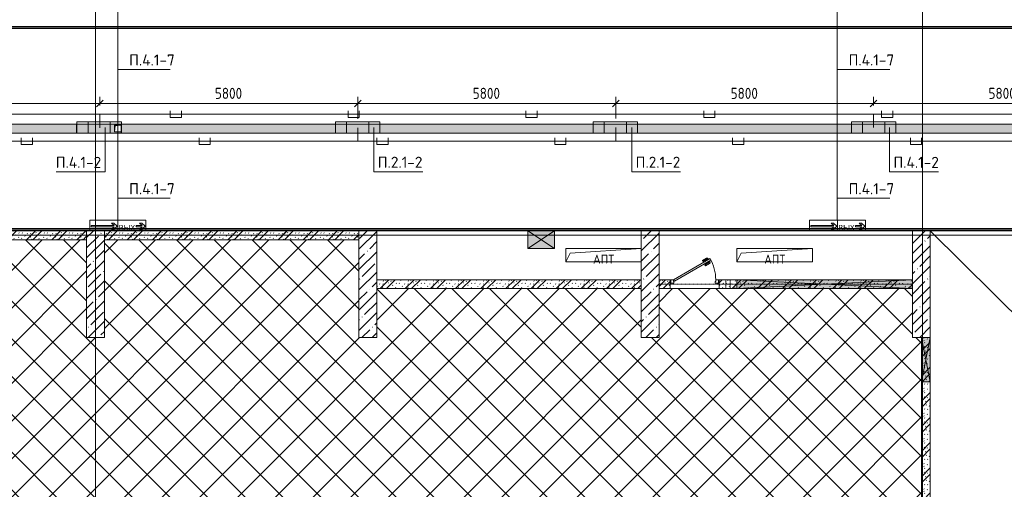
# Model space of a CAD drawing. Header units: millimetres. Extents: x -32229 to 170644, y -13689 to 125138.
# Tile 94 of 208: x -15170 to 6975, y 88336 to 98900. Entities that reach past the tile are written whole.
import ezdxf

# ---------------------------------------------------------------- set-up
doc = ezdxf.new("R2010")
doc.units = ezdxf.units.MM
doc.linetypes.add('3_ Штрих_ 1 х 1 мм', pattern=[2, 1, -1])
doc.linetypes.add('ADSK_Линия сетки', pattern=[25, 20, -2.5, 0, -2.5])
for name, color, linetype, lineweight in [('A-ANNO-DIMS', 7, 'Continuous', 9), ('A-ANNO-DIMS-200', 7, 'Continuous', 9), ('A-ANNO-NOTE', 7, 'Continuous', 18), ('A-DETL-GENF', 7, 'Continuous', 18), ('A-DETL-THIN', 7, 'Continuous', 9), ('A-DOOR', 7, 'Continuous', 18), ('A-DOOR-FRAM', 7, 'Continuous', 9), ('A-FLOR', 7, 'Continuous', 18), ('A-GENM', 7, 'Continuous', 18), ('A-GLAZ', 7, 'Continuous', 18), ('A-WALL-PATT', 7, 'Continuous', 40), ('G-ANNO-TEXT', 7, 'Continuous', 9), ('I-WALL', 7, 'Continuous', 18), ('M-EQPM', 7, 'Continuous', 18), ('S-BEAM', 7, 'Continuous', 18), ('S-COLS', 7, 'Continuous', 18), ('S-GRID', 7, 'Continuous', 9)]:
    doc.layers.add(name, color=color, linetype=linetype, lineweight=lineweight)
doc.layers.add('A-DETL', color=7, linetype='Continuous', lineweight=9, true_color=0x00a600)
doc.styles.add('Arial_1', font='arial.ttf', dxfattribs={"height": 120})
doc.styles.add('GOST Common', font='GOST_Common.ttf', dxfattribs={"height": 200})
doc.styles.add('GOST Common_6', font='GOST_Common.ttf', dxfattribs={"width": 0.9, "height": 250})
doc.styles.add('ISOCPEUR', font='isocpeur.ttf', dxfattribs={"height": 250})
doc.dimstyles.new('ГОСТ_2_5_мм2', dxfattribs={"dimscale": 304.8, "dimtxt": 251.428749, "dimasz": 0.492126, "dimexe": 0.492126, "dimexo": 0.656168, "dimgap": 0.098425, "dimtad": 1, "dimdec": 0, "dimdsep": 46, "dimtxsty": 'GOST Common_6', "dimblk1": 'OBLIQUE', "dimblk2": 'OBLIQUE', "dimsah": 1, "dimcen": 0.09, "dimazin": 2, "dimtfac": 1, "dimtdec": 4, "dimtix": 1, "dimtmove": 0, "dimatfit": 3, "dimfxl": 1, "dimtvp": 1, "dimtolj": 1, "dimtzin": 0, "dimarcsym": 2})
pattern_1 = [(45, (0, 0), (-228.0985, 228.0985), []), (45, (228.1, 0), (-228.0985, 228.0985), [403.225, -80.645, 6.706, -73.939])]
pattern_2 = [(135, (300.56, 377.28), (-565.6854, 6e-14), [10, -790]), (135, (349.8, 474.73), (-565.6854, 6e-14), [10, -790]), (135, (423.93, 473.06), (-565.6854, 6e-14), [10, -790]), (135, (229.92, 447.9), (-565.6854, 6e-14), [10, -790]), (135, (155.08, 447.9), (-565.6854, 6e-14), [10, -790]), (135, (114.9, 369.03), (-565.6854, 6e-14), [10, -790]), (135, (132.43, 285.8), (-565.6854, 6e-14), [10, -790]), (135, (214.66, 322), (-565.6854, 6e-14), [10, -790]), (135, (198.16, 261.88), (-565.6854, 6e-14), [10, -790]), (135, (45.2, 272.9), (-565.6854, 6e-14), [10, -790]), (135, (42.32, 336.16), (-565.6854, 6e-14), [10, -790]), (135, (92.26, 192.24), (-565.6854, 6e-14), [10, -790]), (135, (7.07, 149.2), (-565.6854, 6e-14), [10, -790]), (135, (80.6, 95.1), (-565.6854, 6e-14), [10, -790]), (135, (79.53, 36.94), (-565.6854, 6e-14), [10, -790]), (135, (153.87, 74.56), (-565.6854, 6e-14), [10, -790]), (135, (228.35, 124.8), (-565.6854, 6e-14), [10, -790]), (135, (279.75, 180.4), (-565.6854, 6e-14), [10, -790]), (135, (282.9, 31.63), (-565.6854, 6e-14), [10, -790]), (135, (377.38, 53.45), (-565.6854, 6e-14), [10, -790]), (135, (352.28, 102.7), (-565.6854, 6e-14), [10, -790]), (135, (354.05, 0), (-565.6854, 6e-14), [10, -790]), (135, (553.23, 16.45), (-565.6854, 6e-14), [10, -790]), (135, (542.38, 63.45), (-565.6854, 6e-14), [10, -790]), (135, (536.58, 239.3), (-565.6854, 6e-14), [10, -790]), (135, (475.85, 203.9), (-565.6854, 6e-14), [10, -790]), (135, (475.85, 316.54), (-565.6854, 6e-14), [10, -790]), (135, (520.8, 408.7), (-565.6854, 6e-14), [10, -790]), (135, (551.1, 470.8), (-565.6854, 6e-14), [10, -790]), (135, (235.25, 537.93), (-565.6854, 6e-14), [10, -790]), (135, (407.25, 547.65), (-565.6854, 6e-14), [10, -790]), (135, (94.5, 558.6), (-565.6854, 6e-14), [10, -790]), (135, (46.4, 532.3), (-565.6854, 6e-14), [10, -790]), (135, (85.56, 465.04), (-565.6854, 6e-14), [10, -790]), (135, (355.53, 181.14), (-565.6854, 6e-14), [10, -790]), (135, (362.23, 243.6), (-565.6854, 6e-14), [10, -790]), (135, (413.45, 344.1), (-565.6854, 6e-14), [10, -790]), (135, (286.3, 273.25), (-565.6854, 6e-14), [10, -790]), (135, (423.02, 263.72), (-565.6854, 6e-14), [10, -790]), (135, (162.94, 190.2), (-565.6854, 6e-14), [10, -790]), (135, (470.25, 120.93), (-565.6854, 6e-14), [10, -790]), (135, (484.48, 9.78), (-565.6854, 6e-14), [10, -790]), (45, (0, 212.13), (-565.6854, 0), []), (45, (212.13, 0), (-565.6854, 0), []), (45, (353.55, 0), (-565.6854, 0), []), (45, (0, 353.55), (-565.6854, 0), [])]

# ---------------------------------------------------------------- blocks, each defined once
blk = doc.blocks.new('АР_Дверь однопольная - 1100х2100h_техн_ помещ_-4753889--01 ЭО')
at = {"layer": 'A-DOOR', "color": 253, "lineweight": 13, "true_color": 0xaaaaaa}
for p, q in [((348, 575), (-475, 100)), ((-455, 65), (368, 540)), ((368, 540), (348, 575)), ((-475, 100), (-455, 65))]:
    blk.add_line(p, q, dxfattribs=at)
at = {"layer": 'A-DOOR', "color": 253, "lineweight": 5, "true_color": 0xaaaaaa}
for p, q in [((175, 533), (264, 585)), ((188, 512), (175, 533)), ((188, 512), (277, 563)), ((233, 434), (322, 485)), ((245, 412), (334, 463)), ((322, 569), (279, 544)), ((279, 544), (283, 538)), ((290, 551), (284, 561)), ((307, 496), (303, 503)), ((311, 563), (305, 574)), ((350, 521), (307, 496)), ((318, 502), (324, 492)), ((326, 563), (322, 569)), ((339, 515), (345, 504)), ((346, 528), (350, 521)), ((233, 434), (245, 412))]:
    blk.add_line(p, q, dxfattribs=at)
for centre, radius, start, end in [((279, 559), 30, 30, 120), ((279, 559), 4.99, 30, 120), ((319, 489), 4.99, 300, 30), ((319, 489), 30, 300, 30), ((-475, 100), 950, 360, 30)]:
    blk.add_arc(centre, radius, start, end, dxfattribs=at)
at = {"layer": 'A-DOOR-FRAM', "color": 253, "lineweight": 13, "true_color": 0xaaaaaa}
for p, q in [((-535, 100), (-550, 100)), ((-535, 20), (-550, 20)), ((-475, 100), (-535, 100)), ((-535, 100), (-535, 20)), ((-535, 20), (-465, 20)), ((-475, 60), (-475, 100)), ((-465, 60), (-475, 60)), ((-465, 20), (-465, 60)), ((475, 60), (465, 60)), ((465, 60), (465, 20)), ((465, 20), (535, 20)), ((535, 100), (475, 100)), ((475, 100), (475, 60)), ((535, 20), (535, 100)), ((535, 100), (550, 100)), ((535, 20), (550, 20))]:
    blk.add_line(p, q, dxfattribs=at)
blk = doc.blocks.new('АР_Лоток - 200х100h_ЛВ1-7511695--01 ЭО')
at = {"layer": 'M-EQPM', "lineweight": 13, "true_color": 0xf3f3f3}
blk.add_hatch(color=7, dxfattribs=at).paths.add_polyline_path([(22805, -100), (22805, 100), (0, 100), (0, -100), (17414, -100)])
at = {"layer": 'M-EQPM', "color": 253, "lineweight": 13, "true_color": 0xaaaaaa}
for p, q in [((0, 100), (0, 75)), ((0, -75), (0, -100))]:
    blk.add_line(p, q, dxfattribs=at)
blk = doc.blocks.new('АР_Отверстие прямоугольное - ОВ-3105294--01 ЭО')
at = {"layer": 'A-GLAZ', "lineweight": 13, "true_color": 0xf0f0f0}
blk.add_hatch(color=7, dxfattribs=at).paths.add_polyline_path([(-375, -100), (625, -100), (625, 100), (-375, 100)])
at = {"layer": 'A-GLAZ', "color": 253, "lineweight": 5, "true_color": 0xaaaaaa}
for p, q in [((625, 100), (-375, -100)), ((-375, 100), (625, -100))]:
    blk.add_line(p, q, dxfattribs=at)
at = {"layer": 'A-GLAZ', "color": 253, "lineweight": 13, "true_color": 0xaaaaaa}
for p, q in [((-375, 100), (-375, -100)), ((-375, 100), (-375, -100)), ((625, -100), (625, 100)), ((625, 100), (625, -100)), ((-375, -100), (625, -100))]:
    blk.add_line(p, q, dxfattribs=at)
blk = doc.blocks.new('АР_Отверстие прямоугольное - ВК-7434411--01 ЭО')
at = {"layer": 'A-GLAZ', "lineweight": 13, "true_color": 0xf0f0f0}
blk.add_hatch(color=7, dxfattribs=at).paths.add_polyline_path([(425, -200), (425, 200), (-175, 200), (-175, -200), (69, -200)])
at = {"layer": 'A-GLAZ', "color": 253, "lineweight": 5, "true_color": 0xaaaaaa}
for p, q in [((425, 200), (-175, -200)), ((-175, 200), (425, -200))]:
    blk.add_line(p, q, dxfattribs=at)
at = {"layer": 'A-GLAZ', "color": 253, "lineweight": 13, "true_color": 0xaaaaaa}
for p, q in [((425, 200), (-175, 200)), ((-175, 200), (-175, -200)), ((-175, 200), (-175, -200)), ((425, -200), (425, 200)), ((425, 200), (425, -200)), ((-175, -200), (425, -200))]:
    blk.add_line(p, q, dxfattribs=at)
blk = doc.blocks.new('АР_Канал вертикальный прямоугольный - ВК-5403405--01 ЭО')
at = {"layer": 'M-EQPM', "lineweight": 13, "true_color": 0xe2e2e2}
blk.add_hatch(color=254, dxfattribs=at).paths.add_polyline_path([(-75, -75), (-60, 60), (75, 75), (-75, 75)])
at = {"layer": 'M-EQPM', "color": 253, "lineweight": 13, "true_color": 0xaaaaaa}
for p, q in [((75, 75), (-75, 75)), ((-75, 75), (-75, -75)), ((75, 75), (-75, 75)), ((-75, 75), (-75, -75)), ((-75, -75), (-75, 75)), ((-75, 75), (75, 75)), ((-75, -75), (-60, 60)), ((-75, -75), (-60, 60)), ((-60, 60), (75, 75)), ((-60, 60), (75, 75)), ((75, -75), (75, 75)), ((75, 75), (75, -75)), ((-75, -75), (75, -75)), ((75, -75), (-75, -75))]:
    blk.add_line(p, q, dxfattribs=at)
blk = doc.blocks.new('АР_Канал вертикальный прямоугольный - АПТ-6400479--01 ЭО')
at = {"layer": 'M-EQPM', "color": 253, "lineweight": 13, "true_color": 0xaaaaaa}
for p, q in [((850, 150), (-850, 150)), ((-850, 150), (-850, -150)), ((-850, -150), (-850, 150)), ((-850, 150), (850, 150)), ((-850, -150), (-750, 50)), ((-750, 50), (850, 150)), ((850, -150), (850, 150)), ((850, 150), (850, -150)), ((-850, -150), (850, -150)), ((850, -150), (-850, -150))]:
    blk.add_line(p, q, dxfattribs=at)
blk = doc.blocks.new('АР-Заполнение деф_ шва - Д_ш_-4492660--01 ЭО')
at = {"layer": 'A-GENM', "color": 253, "lineweight": 13, "true_color": 0xaaaaaa}
for p, q in [((0, 25), (40326, 25)), ((0, -25), (40326, -25))]:
    blk.add_line(p, q, dxfattribs=at)
blk = doc.blocks.new('АР-Заполнение деф_ шва - Д_ш_-4429952--01 ЭО')
at = {"layer": 'A-GENM', "color": 253, "lineweight": 13, "true_color": 0xaaaaaa}
for p, q in [((0, 25), (5950, 25)), ((0, -25), (3395, -25)), ((3395, -25), (3995, -25)), ((3995, -25), (5950, -25))]:
    blk.add_line(p, q, dxfattribs=at)
blk = doc.blocks.new('АР-Заполнение деф_ шва - Д_ш_-4317194--01 ЭО')
at = {"layer": 'A-GENM', "color": 253, "lineweight": 13, "true_color": 0xaaaaaa}
for p, q in [((0, 25), (5700, 25)), ((0, -25), (5700, -25))]:
    blk.add_line(p, q, dxfattribs=at)
blk = doc.blocks.new('АР-Заполнение деф_ шва - Д_ш_-4317092--01 ЭО')
at = {"layer": 'A-GENM', "color": 253, "lineweight": 13, "true_color": 0xaaaaaa}
for p, q in [((0, 25), (6375, 25)), ((0, -25), (6375, -25))]:
    blk.add_line(p, q, dxfattribs=at)
blk = doc.blocks.new('АР-Заполнение деф_ шва - Д_ш__Пристенный-V109--01 ЭО')
at = {"layer": 'A-GENM', "color": 253, "lineweight": 13, "true_color": 0xaaaaaa}
blk.add_line((0, 25), (400, 25), dxfattribs=at)
blk = doc.blocks.new('АР-Заполнение деф_ шва - Д_ш__Пристенный-4429810--01 ЭО')
at = {"layer": 'A-GENM', "color": 253, "lineweight": 13, "true_color": 0xaaaaaa}
blk.add_line((0, 25), (12825, 25), dxfattribs=at)
blk = doc.blocks.new('АР_Отверстие прямоугольное - ОВВ-4840358--01 ЭО')
at = {"layer": 'A-GLAZ', "lineweight": 13, "true_color": 0xf0f0f0}
blk.add_hatch(color=7, dxfattribs=at).paths.add_polyline_path([(-1464, 100), (-1850, 100), (-1850, -100), (2100, -100), (2100, 100)])
at = {"layer": 'A-GLAZ', "color": 253, "lineweight": 5, "true_color": 0xaaaaaa}
for p, q in [((2100, 100), (-1850, -100)), ((-1850, 100), (2100, -100))]:
    blk.add_line(p, q, dxfattribs=at)
at = {"layer": 'A-GLAZ', "color": 253, "lineweight": 13, "true_color": 0xaaaaaa}
for p, q in [((-1850, 100), (-1850, -100)), ((-1850, 100), (-1850, -100)), ((2100, -100), (2100, 100)), ((2100, 100), (2100, -100)), ((-1850, -100), (2100, -100))]:
    blk.add_line(p, q, dxfattribs=at)
blk = doc.blocks.new('АР_Перемычка - 200_Уx2_75x5__Оп_250-0_75x5_-7326061--01 ЭО')
at = {"layer": 'S-BEAM', "color": 9, "linetype": '3_ Штрих_ 1 х 1 мм', "lineweight": 15, "true_color": 0xc4c4c4}
for p, q in [((-1975, 100), (-1975, -100)), ((2225, 100), (2225, -100)), ((-1975, 0), (1975, 0)), ((1975, 0), (2225, 0))]:
    blk.add_line(p, q, dxfattribs=at)
blk = doc.blocks.new('АР_Перемычка - 200_Уx2_75x5__250-250-V119--01 ЭО')
at = {"layer": 'S-BEAM', "color": 9, "linetype": '3_ Штрих_ 1 х 1 мм', "lineweight": 15, "true_color": 0xc4c4c4}
for p, q in [((-800, 100), (-800, -100)), ((800, 100), (800, -100)), ((-800, 0), (800, 0))]:
    blk.add_line(p, q, dxfattribs=at)
blk = doc.blocks.new('АР_Лоток - 200х100h_L_1000_с вертик_отводом_ЛВ3-V153--01 ЭО')
at = {"layer": 'M-EQPM', "lineweight": 13, "true_color": 0xf3f3f3}
blk.add_hatch(color=7, dxfattribs=at).paths.add_polyline_path([(0, -100), (1000, -100), (1000, -75), (850, -75), (850, 75), (1000, 75), (1000, 100), (0, 100), (0, -75)])
at = {"layer": 'M-EQPM', "color": 253, "lineweight": 13, "true_color": 0xaaaaaa}
for p, q in [((0, 100), (0, -100)), ((1000, 75), (1000, 100)), ((1000, -100), (1000, -75))]:
    blk.add_line(p, q, dxfattribs=at)
blk = doc.blocks.new('АР_Лоток - 200х100h_ЛВ1-7512889--01 ЭО')
at = {"layer": 'M-EQPM', "lineweight": 13, "true_color": 0xf3f3f3}
blk.add_hatch(color=7, dxfattribs=at).paths.add_polyline_path([(0, -100), (3875, -100), (3875, 100), (0, 100)])
at = {"layer": 'M-EQPM', "color": 253, "lineweight": 13, "true_color": 0xaaaaaa}
blk.add_line((3875, -100), (3875, 100), dxfattribs=at)
blk = doc.blocks.new('Наметкина 10_РД_АР_П_rvt-1--01 ЭО')
at = {"layer": 'A-WALL-PATT', "lineweight": 5, "true_color": 0xaaaaaa}
h = blk.add_hatch(dxfattribs=at)
h.set_pattern_fill('FP_6', color=253, style=0, pattern_type=2)
h.set_pattern_definition(pattern_2)
h.paths.add_polyline_path([(-13665, 93950), (-13665, 94150), (-21065, 94150), (-21065, 93950), (-19550, 93950)])
h = blk.add_hatch(dxfattribs=at)
h.set_pattern_fill('FP_6', color=253, style=0, pattern_type=2)
h.set_pattern_definition(pattern_2)
h.paths.add_polyline_path([(-7540, 93950), (-7540, 94150), (-13265, 94150), (-13265, 93950), (-11525, 93950)])
h = blk.add_hatch(dxfattribs=at)
h.set_pattern_fill('FP_6', color=253, style=0, pattern_type=2)
h.set_pattern_definition(pattern_2)
h.paths.add_polyline_path([(-1190, 92850), (-1190, 93050), (-7140, 93050), (-7140, 92850), (-3500, 92850)])
h = blk.add_hatch(dxfattribs=at)
h.set_pattern_fill('FP_6', color=253, style=0, pattern_type=2)
h.set_pattern_definition(pattern_2)
h.paths.add_polyline_path([(4910, 92850), (4910, 93050), (560, 93050), (560, 92850), (4524, 92850)])
h.paths.add_polyline_path([(-790, 92850), (-540, 92850), (-540, 93050), (-790, 93050)])
h = blk.add_hatch(dxfattribs=at)
h.set_pattern_fill('FP_6', color=253, style=0, pattern_type=2)
h.set_pattern_definition(pattern_2)
h.paths.add_polyline_path([(5310, 88100), (5310, 91750), (5110, 91750), (5110, 88100)])
at = {"layer": 'S-COLS', "lineweight": 5, "true_color": 0xaaaaaa}
h = blk.add_hatch(dxfattribs=at)
h.set_pattern_fill('FP_1', color=253, style=0, pattern_type=2)
h.set_pattern_definition(pattern_1)
h.paths.add_polyline_path([(-13265, 91750), (-13265, 94150), (-13665, 94150), (-13665, 91750)])
h = blk.add_hatch(dxfattribs=at)
h.set_pattern_fill('FP_1', color=253, style=0, pattern_type=2)
h.set_pattern_definition(pattern_1)
h.paths.add_polyline_path([(-7140, 91750), (-7140, 94150), (-7540, 94150), (-7540, 91750)])
h = blk.add_hatch(dxfattribs=at)
h.set_pattern_fill('FP_1', color=253, style=0, pattern_type=2)
h.set_pattern_definition(pattern_1)
h.paths.add_polyline_path([(-1190, 91750), (-790, 91750), (-790, 94150), (-1190, 94150), (-1190, 92559)])
h = blk.add_hatch(dxfattribs=at)
h.set_pattern_fill('FP_1', color=253, style=0, pattern_type=2)
h.set_pattern_definition(pattern_1)
h.paths.add_polyline_path([(5110, 91750), (5310, 91750), (5310, 94150), (4910, 94150), (4910, 91750)])
at = {"layer": 'A-FLOR', "color": 253, "lineweight": 13, "true_color": 0xaaaaaa}
for p, q in [((19235, 98750), (-20965, 98750)), ((20373, 98730), (-19915, 98730)), ((-19915, 98700), (20400, 98700)), ((-17765, 96550), (18250, 96550)), ((-17765, 96350), (18250, 96350)), ((20400, 94200), (-19915, 94200)), ((-19915, 94170), (24679, 94170)), ((-3745, 94150), (-7140, 94150)), ((-3145, 94150), (-3745, 94150)), ((-1190, 94150), (-3145, 94150)), ((4910, 94150), (-790, 94150)), ((4910, 93050), (4910, 94150)), ((8410, 91074), (5310, 94150)), ((5310, 94150), (11685, 94150))]:
    blk.add_line(p, q, dxfattribs=at)
at = {"layer": 'I-WALL', "color": 253, "lineweight": 13, "true_color": 0xaaaaaa}
for p, q in [((-13665, 94150), (-21065, 94150)), ((-13665, 93950), (-13665, 94150)), ((-7540, 94150), (-13265, 94150)), ((-13265, 94150), (-13265, 93950)), ((-7540, 93950), (-7540, 94150)), ((-1190, 93050), (-7140, 93050)), ((-7140, 93050), (-7140, 92850)), ((-1190, 92850), (-1190, 93050)), ((-540, 93050), (-790, 93050)), ((-790, 93050), (-790, 92850)), ((-540, 92850), (-540, 93050)), ((960, 93050), (560, 93050)), ((560, 93050), (560, 92850)), ((4910, 93050), (960, 93050)), ((4910, 92850), (4910, 93050)), ((560, 92850), (960, 92850)), ((960, 92850), (4910, 92850)), ((5110, 91750), (5110, 90750)), ((5310, 91750), (5110, 91750)), ((5310, 90750), (5310, 91750)), ((5110, 90750), (5110, 89437)), ((5310, 88100), (5310, 90750))]:
    blk.add_line(p, q, dxfattribs=at)
at = {"layer": 'S-COLS', "color": 253, "lineweight": 15, "true_color": 0xaaaaaa}
for p, q in [((-13665, 94150), (-13665, 93950)), ((-13265, 94150), (-13665, 94150)), ((-13265, 93950), (-13265, 94150)), ((-7540, 94150), (-7540, 93950)), ((-7140, 94150), (-7540, 94150)), ((-7140, 92850), (-7140, 94150)), ((-1190, 94150), (-1190, 93750)), ((-790, 94150), (-1190, 94150)), ((-790, 92850), (-790, 94150)), ((4910, 94150), (4910, 93050)), ((5310, 94150), (4910, 94150)), ((5310, 91750), (5310, 94150)), ((-1190, 93450), (-1190, 92850)), ((4910, 93050), (4910, 92850)), ((5110, 91750), (5310, 91750))]:
    blk.add_line(p, q, dxfattribs=at)
at = {"layer": 'A-DOOR', "color": 253, "lineweight": 13, "true_color": 0xaaaaaa}
blk.add_blockref('АР_Дверь однопольная - 1100х2100h_техн_ помещ_-4753889--01 ЭО', (10, 92950), dxfattribs=at)
at = {"layer": 'A-GENM', "color": 253, "lineweight": 13, "true_color": 0xaaaaaa}
for name, p in [('АР-Заполнение деф_ шва - Д_ш_-4492660--01 ЭО', (-19915, 98725)), ('АР-Заполнение деф_ шва - Д_ш__Пристенный-4429810--01 ЭО', (-19965, 94175)), ('АР-Заполнение деф_ шва - Д_ш_-4429952--01 ЭО', (-7140, 94175)), ('АР-Заполнение деф_ шва - Д_ш__Пристенный-V109--01 ЭО', (-1190, 94175)), ('АР-Заполнение деф_ шва - Д_ш_-4317194--01 ЭО', (-790, 94175)), ('АР-Заполнение деф_ шва - Д_ш__Пристенный-V109--01 ЭО', (4910, 94175)), ('АР-Заполнение деф_ шва - Д_ш_-4317092--01 ЭО', (5310, 94175))]:
    blk.add_blockref(name, p, dxfattribs=at)
at = {"layer": 'A-GLAZ', "color": 253, "lineweight": 13, "true_color": 0xaaaaaa}
blk.add_blockref('АР_Отверстие прямоугольное - ВК-7434411--01 ЭО', (-3570, 93950), dxfattribs=at)
for name, p, rotation in [('АР_Отверстие прямоугольное - ОВВ-4840358--01 ЭО', (3060, 92950), 180), ('АР_Отверстие прямоугольное - ОВ-3105294--01 ЭО', (5210, 91125), 89.99999999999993)]:
    blk.add_blockref(name, p, dxfattribs=dict(at, rotation=rotation))
at = {"layer": 'M-EQPM', "color": 253, "lineweight": 13, "true_color": 0xaaaaaa}
for name, p in [('АР_Лоток - 200х100h_ЛВ1-7512889--01 ЭО', (-17765, 96450)), ('АР_Лоток - 200х100h_L_1000_с вертик_отводом_ЛВ3-V153--01 ЭО', (-13890, 96450)), ('АР_Канал вертикальный прямоугольный - ВК-5403405--01 ЭО', (-12965, 96450)), ('АР_Лоток - 200х100h_ЛВ1-7511695--01 ЭО', (-12890, 96450)), ('АР_Канал вертикальный прямоугольный - АПТ-6400479--01 ЭО', (-2040, 93600)), ('АР_Канал вертикальный прямоугольный - АПТ-6400479--01 ЭО', (1810, 93600))]:
    blk.add_blockref(name, p, dxfattribs=at)
at = {"layer": 'S-BEAM', "color": 253, "lineweight": 13, "true_color": 0xaaaaaa}
blk.add_blockref('АР_Перемычка - 200_Уx2_75x5__250-250-V119--01 ЭО', (10, 92950), dxfattribs=at)
at = {"layer": 'S-BEAM', "color": 253, "lineweight": 13, "true_color": 0xaaaaaa, "rotation": 180}
blk.add_blockref('АР_Перемычка - 200_Уx2_75x5__Оп_250-0_75x5_-7326061--01 ЭО', (2935, 92950), dxfattribs=at)
at = {"layer": 'A-ANNO-NOTE', "color": 253, "lineweight": 5, "true_color": 0xaaaaaa, "char_height": 200, "width": 516, "attachment_point": 5, "line_spacing_factor": 1.022766, "style": 'GOST Common'}
for insert in [(-2037, 93513), (1813, 93513)]:
    blk.add_mtext('\\pt2540,5080,7620,10160,12700,15240,17780,20320,22860,25400,27940,30480,33020,35560,38100,40640,43180,45720,48260,50800,53340,55880,58420,60960,63500,66040,68580,71120,73660,76200,78740,81280;АПТ', dxfattribs=dict(at, insert=insert))
blk = doc.blocks.new('DIMBLOCK170--01 ЭО')
at = {"layer": 'A-ANNO-DIMS-200'}
for p, q in [((-19164, 97012), (-19239, 96937)), ((-19164, 96673), (-19164, 97162)), ((-19164, 97012), (-19089, 97087)), ((-19164, 97012), (-13365, 97012)), ((-19164, 97012), (-19164, 96673)), ((-13365, 97012), (-13440, 96937)), ((-13365, 96973), (-13365, 97162)), ((-13365, 97012), (-13290, 97087)), ((-13365, 97012), (-13365, 96973))]:
    blk.add_line(p, q, dxfattribs=at)
at = {"layer": 'A-ANNO-DIMS-200', "color": 0, "insert": (-16580, 97368), "char_height": 250, "width": 756.84, "attachment_point": 1, "line_spacing_factor": 1.022761, "style": 'GOST Common_6'}
blk.add_mtext('5800', dxfattribs=at)
blk = doc.blocks.new('_Oblique')
at = {"color": 0, "linetype": 'ByBlock', "lineweight": -2}
blk.add_line((-0.5, -0.5), (0.5, 0.5), dxfattribs=at)
blk = doc.blocks.new('DIMBLOCK171--01 ЭО')
at = {"layer": 'A-ANNO-DIMS-200'}
for p, q in [((-13365, 97012), (-13440, 96937)), ((-13365, 96973), (-13365, 97162)), ((-13365, 97012), (-13290, 97087)), ((-13365, 97012), (-7565, 97012)), ((-13365, 97012), (-13365, 96973)), ((-7565, 97012), (-7640, 96937)), ((-7565, 96670), (-7565, 97162)), ((-7565, 97012), (-7490, 97087)), ((-7565, 97012), (-7565, 96670))]:
    blk.add_line(p, q, dxfattribs=at)
at = {"layer": 'A-ANNO-DIMS-200', "color": 0, "insert": (-10780, 97368), "char_height": 250, "width": 756.84, "attachment_point": 1, "line_spacing_factor": 1.022761, "style": 'GOST Common_6'}
blk.add_mtext('5800', dxfattribs=at)
blk = doc.blocks.new('DIMBLOCK172--01 ЭО')
at = {"layer": 'A-ANNO-DIMS-200'}
for p, q in [((-7565, 97012), (-7640, 96937)), ((-7565, 96670), (-7565, 97162)), ((-7565, 97012), (-7490, 97087)), ((-7565, 97012), (-1765, 97012)), ((-7565, 97012), (-7565, 96670)), ((-1765, 97012), (-1840, 96937)), ((-1765, 96678), (-1765, 97162)), ((-1765, 97012), (-1690, 97087)), ((-1765, 97012), (-1765, 96678))]:
    blk.add_line(p, q, dxfattribs=at)
at = {"layer": 'A-ANNO-DIMS-200', "color": 0, "insert": (-4980, 97368), "char_height": 250, "width": 756.84, "attachment_point": 1, "line_spacing_factor": 1.022761, "style": 'GOST Common_6'}
blk.add_mtext('5800', dxfattribs=at)
blk = doc.blocks.new('DIMBLOCK173--01 ЭО')
at = {"layer": 'A-ANNO-DIMS-200'}
for p, q in [((-1765, 97012), (-1840, 96937)), ((-1765, 96678), (-1765, 97162)), ((-1765, 97012), (-1690, 97087)), ((-1765, 97012), (4035, 97012)), ((-1765, 97012), (-1765, 96678)), ((4035, 97012), (3960, 96937)), ((4035, 96973), (4035, 97162)), ((4035, 97012), (4110, 97087)), ((4035, 97012), (4035, 96973))]:
    blk.add_line(p, q, dxfattribs=at)
at = {"layer": 'A-ANNO-DIMS-200', "color": 0, "insert": (820, 97368), "char_height": 250, "width": 756.84, "attachment_point": 1, "line_spacing_factor": 1.022761, "style": 'GOST Common_6'}
blk.add_mtext('5800', dxfattribs=at)
blk = doc.blocks.new('DIMBLOCK174--01 ЭО')
at = {"layer": 'A-ANNO-DIMS-200'}
for p, q in [((4035, 97012), (3960, 96937)), ((4035, 96973), (4035, 97162)), ((4035, 97012), (4110, 97087)), ((4035, 97012), (9835, 97012)), ((4035, 97012), (4035, 96973)), ((9835, 97012), (9760, 96937)), ((9835, 96674), (9835, 97162)), ((9835, 97012), (9910, 97087)), ((9835, 97012), (9835, 96674))]:
    blk.add_line(p, q, dxfattribs=at)
at = {"layer": 'A-ANNO-DIMS-200', "color": 0, "insert": (6620, 97368), "char_height": 250, "width": 756.84, "attachment_point": 1, "line_spacing_factor": 1.022761, "style": 'GOST Common_6'}
blk.add_mtext('5800', dxfattribs=at)

msp = doc.modelspace()

# ---------------------------------------------------------------- hatches: boundary and pattern name
at = {"layer": 'A-DETL-GENF', "lineweight": 9, "true_color": 0xc0c0c0}
h = msp.add_hatch(dxfattribs=at)
h.set_pattern_fill('FP_16', color=9, style=0, pattern_type=2)
h.set_pattern_definition([(45, (0, 0), (-424.264, 424.264), []), (135, (0, 0), (-424.264, -424.264), [])])
h.paths.add_polyline_path([(-13589.7, 75750), (-13589.7, 77800), (-13314.7, 77800), (-13314.7, 79600), (-13589.7, 79600), (-13589.7, 85700), (-13664.7, 85700), (-13664.7, 88100), (-13264.7, 88100), (-13264.7, 85950), (1335.3, 85950), (1335.3, 87450), (4910.3, 87450), (4910.3, 88100), (5110.3, 88100), (5110.3, 91750), (4910.3, 91750), (4910.3, 92850), (-789.7, 92850), (-789.7, 91750), (-1189.7, 91750), (-1189.7, 92850), (-7139.7, 92850), (-7139.7, 91750), (-7539.7, 91750), (-7539.7, 93950), (-13264.7, 93950), (-13264.7, 91750), (-13664.7, 91750), (-13664.7, 93950), (-21064.7, 93950), (-21064.7, 93350), (-21764.7, 93350), (-21764.7, 88800), (-19664.7, 88800), (-19664.7, 88400), (-21764.7, 88400), (-21764.7, 81100), (-19664.7, 81100), (-19664.7, 80700), (-21764.7, 80700), (-21764.7, 76150), (-21264.7, 76150), (-21264.7, 75750), (-15537.9, 75750)])

# ---------------------------------------------------------------- linework, layer by layer
at = {"layer": 'A-ANNO-NOTE', "color": 1, "lineweight": 9, "true_color": 0xff0000}
for p, q in [((-13882.5, 96600.1), (-12882.5, 96600.1)), ((-13882.5, 96347.4), (-13882.5, 96600.1)), ((-13632.5, 96347.4), (-13632.5, 96600.1)), ((-13132.5, 96600.1), (-13132.5, 96347.4)), ((-12882.5, 96600.1), (-12882.5, 96347.4)), ((3537.5, 96600.1), (4537.5, 96600.1)), ((3537.5, 96347.4), (3537.5, 96600.1)), ((3787.5, 96347.4), (3787.5, 96600.1)), ((4287.5, 96600.1), (4287.5, 96347.4)), ((4537.5, 96600.1), (4537.5, 96347.4)), ((-12882.5, 96347.4), (-13882.5, 96347.4)), ((4537.5, 96347.4), (3537.5, 96347.4)), ((-13594.4, 94390.2), (-12962.2, 94390.2)), ((-13594.4, 94150.2), (-13594.4, 94390.2)), ((-13593.9, 94150.5), (-13593.9, 94390.2)), ((-13593.9, 94390.2), (-12962.7, 94390.2)), ((-12963.1, 94390.5), (-12330.9, 94390.5)), ((-12963.1, 94150.5), (-12963.1, 94390.5)), ((-12962.7, 94390.2), (-12962.7, 94150.5)), ((-12962.5, 94150.9), (-12962.5, 94390.5)), ((-12962.5, 94390.5), (-12331.3, 94390.5)), ((-12962.2, 94390.2), (-12962.2, 94150.2)), ((-12331.3, 94390.5), (-12331.3, 94150.9)), ((-12330.9, 94390.5), (-12330.9, 94150.5)), ((2590, 94390.2), (3222.2, 94390.2)), ((2590, 94150.2), (2590, 94390.2)), ((2590.6, 94150.5), (2590.6, 94390.2)), ((2590.6, 94390.2), (3221.7, 94390.2)), ((3219.5, 94390.5), (3851.7, 94390.5)), ((3219.5, 94150.5), (3219.5, 94390.5)), ((3220.1, 94150.9), (3220.1, 94390.5)), ((3220.1, 94390.5), (3851.2, 94390.5)), ((3221.7, 94390.2), (3221.7, 94150.5)), ((3222.2, 94390.2), (3222.2, 94150.2)), ((3851.2, 94390.5), (3851.2, 94150.9)), ((3851.7, 94390.5), (3851.7, 94150.5)), ((-12962.2, 94150.2), (-13594.4, 94150.2)), ((-13593.9, 94150.5), (-12962.7, 94150.5)), ((-13560, 94237.4), (-13560, 94272)), ((-13560, 94272), (-13044.7, 94272)), ((-13044.7, 94237.4), (-13560, 94237.4)), ((-13044.7, 94272), (-13104.3, 94323.5)), ((-13104.3, 94323.5), (-13054.6, 94323.5)), ((-13104.3, 94185.9), (-13044.7, 94237.4)), ((-13054.6, 94185.9), (-13104.3, 94185.9)), ((-13054.6, 94323.5), (-12976.1, 94254.7)), ((-12976.1, 94254.7), (-13054.6, 94185.9)), ((-12330.9, 94150.5), (-12963.1, 94150.5)), ((-12962.5, 94150.9), (-12331.3, 94150.9)), ((-12553.4, 94237.8), (-12553.4, 94272.4)), ((-12553.4, 94272.4), (-12413.4, 94272.4)), ((-12413.4, 94237.8), (-12553.4, 94237.8)), ((-12413.4, 94272.4), (-12473, 94323.9)), ((-12473, 94323.9), (-12423.2, 94323.9)), ((-12473, 94186.3), (-12413.4, 94237.8)), ((-12423.2, 94186.3), (-12473, 94186.3)), ((-12423.2, 94323.9), (-12344.7, 94255.1)), ((-12344.7, 94255.1), (-12423.2, 94186.3)), ((3222.2, 94150.2), (2590, 94150.2)), ((2590.6, 94150.5), (3221.7, 94150.5)), ((2624.4, 94237.4), (2624.4, 94272)), ((2624.4, 94272), (3139.7, 94272)), ((3139.7, 94237.4), (2624.4, 94237.4)), ((3139.7, 94272), (3080.1, 94323.5)), ((3080.1, 94323.5), (3129.8, 94323.5)), ((3080.1, 94185.9), (3139.7, 94237.4)), ((3129.8, 94185.9), (3080.1, 94185.9)), ((3129.8, 94323.5), (3208.3, 94254.7)), ((3208.3, 94254.7), (3129.8, 94185.9)), ((3851.7, 94150.5), (3219.5, 94150.5)), ((3220.1, 94150.9), (3851.2, 94150.9)), ((3629.2, 94237.8), (3629.2, 94272.4)), ((3629.2, 94272.4), (3769.2, 94272.4)), ((3769.2, 94237.8), (3629.2, 94237.8)), ((3769.2, 94272.4), (3709.6, 94323.9)), ((3709.6, 94323.9), (3759.3, 94323.9)), ((3709.6, 94186.3), (3769.2, 94237.8)), ((3759.3, 94186.3), (3709.6, 94186.3)), ((3759.3, 94323.9), (3837.9, 94255.1)), ((3837.9, 94255.1), (3759.3, 94186.3))]:
    msp.add_line(p, q, dxfattribs=at)
at = {"layer": 'A-ANNO-NOTE', "color": 5, "lineweight": 9, "true_color": 0x0000ff}
for p, q in [((-8069.5, 96600.1), (-7069.5, 96600.1)), ((-8069.5, 96347.4), (-8069.5, 96600.1)), ((-7819.5, 96347.4), (-7819.5, 96600.1)), ((-7319.5, 96600.1), (-7319.5, 96347.4)), ((-7069.5, 96600.1), (-7069.5, 96347.4)), ((-2271.5, 96600.1), (-1271.5, 96600.1)), ((-2271.5, 96347.4), (-2271.5, 96600.1)), ((-2021.5, 96347.4), (-2021.5, 96600.1)), ((-1521.5, 96600.1), (-1521.5, 96347.4)), ((-1271.5, 96600.1), (-1271.5, 96347.4)), ((-7069.5, 96347.4), (-8069.5, 96347.4)), ((-1271.5, 96347.4), (-2271.5, 96347.4))]:
    msp.add_line(p, q, dxfattribs=at)
at = {"layer": 'A-DETL', "color": 1, "true_color": 0xff0000}
for p, q in [((-12964.4, 94391.8), (-12964.4, 99311.8)), ((3216.4, 94390.7), (3216.4, 99310.7)), ((-11783.6, 96847.6), (-11783.6, 96697.6)), ((-11533.6, 96697.6), (-11533.6, 96847.6)), ((-7783.6, 96847.6), (-7783.6, 96697.6)), ((-7533.6, 96697.6), (-7533.6, 96847.6)), ((-3783.6, 96847.6), (-3783.6, 96697.6)), ((-3533.6, 96697.6), (-3533.6, 96847.6)), ((216.4, 96847.6), (216.4, 96697.6)), ((466.4, 96697.6), (466.4, 96847.6)), ((4216.4, 96847.6), (4216.4, 96697.6)), ((4466.4, 96697.6), (4466.4, 96847.6)), ((21890.3, 96772.6), (-20779.4, 96772.6)), ((-13364.6, 96470.3), (-13364.6, 96772.6)), ((-11783.6, 96697.6), (-11533.6, 96697.6)), ((-7783.6, 96697.6), (-7533.6, 96697.6)), ((-3783.6, 96697.6), (-3533.6, 96697.6)), ((216.4, 96697.6), (466.4, 96697.6)), ((4035.4, 96474.3), (4035.4, 96772.6)), ((4216.4, 96697.6), (4466.4, 96697.6))]:
    msp.add_line(p, q, dxfattribs=at)
at = {"layer": 'A-DETL', "color": 5, "true_color": 0x0000ff}
for p, q in [((-7564.8, 96470.3), (-7564.8, 96167.2)), ((-1764.8, 96478), (-1764.8, 96167.2)), ((22488.8, 96167.2), (-19164.5, 96167.2)), ((-15136, 96242.2), (-15136, 96092.2)), ((-14886, 96092.2), (-14886, 96242.2)), ((-11136, 96242.2), (-11136, 96092.2)), ((-10886, 96092.2), (-10886, 96242.2)), ((-7136, 96242.2), (-7136, 96092.2)), ((-6886, 96092.2), (-6886, 96242.2)), ((-3136, 96242.2), (-3136, 96092.2)), ((-2886, 96092.2), (-2886, 96242.2)), ((864, 96242.2), (864, 96092.2)), ((1114, 96092.2), (1114, 96242.2)), ((4864, 96242.2), (4864, 96092.2)), ((5114, 96092.2), (5114, 96242.2)), ((-15136, 96092.2), (-14886, 96092.2)), ((-11136, 96092.2), (-10886, 96092.2)), ((-7136, 96092.2), (-6886, 96092.2)), ((-3136, 96092.2), (-2886, 96092.2)), ((864, 96092.2), (1114, 96092.2)), ((4864, 96092.2), (5114, 96092.2))]:
    msp.add_line(p, q, dxfattribs=at)
at = {"layer": 'A-DETL', "color": 8, "lineweight": 18, "true_color": 0x808080}
for p, q in [((-13664.7, 93950), (-21064.7, 93950)), ((-13664.7, 91750), (-13664.7, 93950)), ((-7539.7, 93950), (-13264.7, 93950)), ((-13264.7, 93950), (-13264.7, 91750)), ((-7539.7, 91750), (-7539.7, 93950)), ((-1189.7, 92850), (-7139.7, 92850)), ((-7139.7, 92850), (-7139.7, 91750)), ((-1189.7, 91750), (-1189.7, 92850)), ((4910.3, 92850), (-789.7, 92850)), ((-789.7, 92850), (-789.7, 91750)), ((4910.3, 91750), (4910.3, 92850)), ((-13264.7, 91750), (-13664.7, 91750)), ((-7139.7, 91750), (-7539.7, 91750)), ((-789.7, 91750), (-1189.7, 91750)), ((5110.3, 91750), (4910.3, 91750)), ((5110.3, 88100), (5110.3, 91750))]:
    msp.add_line(p, q, dxfattribs=at)
at = {"layer": 'A-DETL-THIN'}
for p, q in [((-12964.4, 97778), (-11783.6, 97778)), ((3216.4, 97778), (4397.2, 97778)), ((-13249.3, 96475.3), (-13249.3, 95475.3)), ((-7205.7, 96477.8), (-7205.7, 95477.8)), ((-1405.7, 96477.8), (-1405.7, 95477.8)), ((4392.8, 96475.3), (4392.8, 95475.3)), ((-13249.3, 95475.3), (-14349.3, 95475.3)), ((-7205.7, 95477.8), (-6105.7, 95477.8)), ((-1405.7, 95477.8), (-305.7, 95477.8)), ((4392.8, 95475.3), (5492.8, 95475.3)), ((-12964.4, 94882.4), (-11783.6, 94882.4)), ((3216.4, 94882.4), (4397.2, 94882.4))]:
    msp.add_line(p, q, dxfattribs=at)
at = {"layer": 'S-GRID', "color": 253, "linetype": 'ADSK_Линия сетки', "true_color": 0xaaaaaa}
for p, q in [((-13464.7, -12088.9), (-13464.7, 125138.4)), ((5135.3, -12088.9), (5135.3, 125138.4)), ((131381.2, 94050), (-30593.4, 94050))]:
    msp.add_line(p, q, dxfattribs=at)

# ---------------------------------------------------------------- block references
at = {"lineweight": 5}
msp.add_blockref('Наметкина 10_РД_АР_П_rvt-1--01 ЭО', (0, 0), dxfattribs=at)

# ---------------------------------------------------------------- texts
at = {"layer": 'A-ANNO-NOTE', "color": 1, "lineweight": 9, "true_color": 0xff0000, "char_height": 120, "width": 370, "attachment_point": 5, "line_spacing_factor": 0.936439, "style": 'Arial_1'}
for insert in [(-12756.4, 94223.6), (3426.1, 94223.6)]:
    msp.add_mtext('\\pt20.0004,39.9996,60,80.0004,99.9996,120,140.0004,159.9996,180,200.0004,219.9996,240,260.0004,279.9996,300,320.0004,339.9996,360,380.0004,399.9996,420,440.0004,459.9996,480,500.0004,519.9996,540,560.0004,579.9996,600,620.0004,639.9996;ВЫХ', dxfattribs=dict(at, insert=insert))
at = {"layer": 'G-ANNO-TEXT', "char_height": 250, "line_spacing_factor": 1.139951, "style": 'ISOCPEUR'}
for s, insert, width, attachment_point in [('\\pt600,1200,1800,2400,3000,3600,4200,4800,5400,6000,6600,7200,7800,8400,9000,9600,10200,10800,11400,12000,12600,13200,13800,14400,15000,15600,16200,16800,17400,18000,18600,19200;П.4.1-7', (-12709.4, 98118.3), 1042.32, 1), ('\\pt600,1200,1800,2400,3000,3600,4200,4800,5400,6000,6600,7200,7800,8400,9000,9600,10200,10800,11400,12000,12600,13200,13800,14400,15000,15600,16200,16800,17400,18000,18600,19200;П.4.1-7', (3471.4, 98118.3), 1042.32, 1), ('\\pt600,1200,1800,2400,3000,3600,4200,4800,5400,6000,6600,7200,7800,8400,9000,9600,10200,10800,11400,12000,12600,13200,13800,14400,15000,15600,16200,16800,17400,18000,18600,19200;П.4.1-2', (-13337, 95815.6), 1028.18, 3), ('\\pt600,1200,1800,2400,3000,3600,4200,4800,5400,6000,6600,7200,7800,8400,9000,9600,10200,10800,11400,12000,12600,13200,13800,14400,15000,15600,16200,16800,17400,18000,18600,19200;П.2.1-2', (-7118, 95818.1), 1016.06, 1), ('\\pt600,1200,1800,2400,3000,3600,4200,4800,5400,6000,6600,7200,7800,8400,9000,9600,10200,10800,11400,12000,12600,13200,13800,14400,15000,15600,16200,16800,17400,18000,18600,19200;П.2.1-2', (-1318, 95818.1), 1016.06, 1), ('\\pt600,1200,1800,2400,3000,3600,4200,4800,5400,6000,6600,7200,7800,8400,9000,9600,10200,10800,11400,12000,12600,13200,13800,14400,15000,15600,16200,16800,17400,18000,18600,19200;П.4.1-2', (4480.5, 95815.6), 1042.32, 1), ('\\pt600,1200,1800,2400,3000,3600,4200,4800,5400,6000,6600,7200,7800,8400,9000,9600,10200,10800,11400,12000,12600,13200,13800,14400,15000,15600,16200,16800,17400,18000,18600,19200;П.4.1-7', (-12709.4, 95222.7), 1042.32, 1), ('\\pt600,1200,1800,2400,3000,3600,4200,4800,5400,6000,6600,7200,7800,8400,9000,9600,10200,10800,11400,12000,12600,13200,13800,14400,15000,15600,16200,16800,17400,18000,18600,19200;П.4.1-7', (3471.4, 95222.7), 1042.32, 1)]:
    msp.add_mtext(s, dxfattribs=dict(at, insert=insert, width=width, attachment_point=attachment_point))

# ---------------------------------------------------------------- dimensions: what is measured, and where the dimension line sits
at = {"layer": 'A-ANNO-DIMS'}
for base, p1, p2, override, picture, middle in [((-13364.6, 97011.6), (-19164.5, 96472.8), (-13364.6, 96772.6), {"dimpost": '<>', "dimfxl": 5807.617078}, 'DIMBLOCK170--01 ЭО', (-16264.5, 97166.6)), ((-7564.8, 97011.6), (-13364.6, 96772.6), (-7564.8, 96470.3), {"dimpost": '<>', "dimfxl": 5807.713716}, 'DIMBLOCK171--01 ЭО', (-10464.7, 97166.6)), ((-1764.8, 97011.6), (-7564.8, 96470.3), (-1764.8, 96478), {"dimpost": '<>', "dimfxl": 5800.011118}, 'DIMBLOCK172--01 ЭО', (-4664.8, 97166.6)), ((4035.4, 97011.6), (-1764.8, 96478), (4035.4, 96772.6), {"dimpost": '<>', "dimfxl": 5807.63497}, 'DIMBLOCK173--01 ЭО', (1135.3, 97166.6)), ((9835, 97011.6), (4035.4, 96772.6), (9835, 96474.3), {"dimpost": '<>', "dimfxl": 5807.251909}, 'DIMBLOCK174--01 ЭО', (6935.2, 97166.6))]:
    dim = msp.add_linear_dim(base=base, p1=p1, p2=p2, dimstyle='ГОСТ_2_5_мм2', override=override, dxfattribs=at)
    dim.commit()
    dim.dimension.update_dxf_attribs({"geometry": picture, "text_midpoint": middle})

doc.saveas('drawing.dxf')
